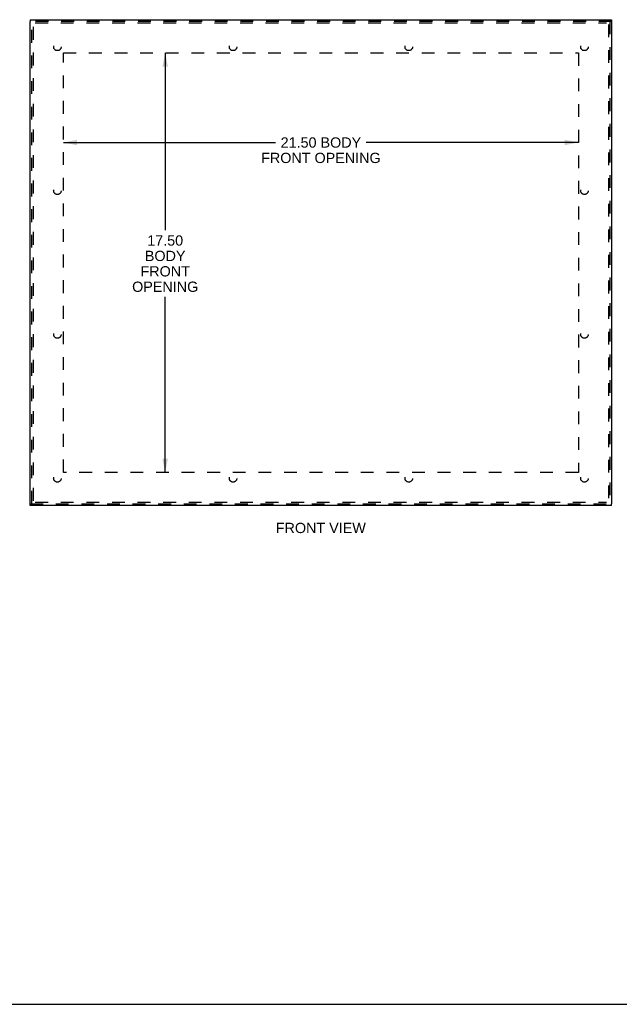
# Model space of a CAD drawing. Header units: inches. Extents: x 0 to 97.1, y 0 to 62.9.
# Tile 13 of 56: x 18.9 to 43.9, y 0 to 41.1. Entities that reach past the tile are written whole.
import ezdxf

# ---------------------------------------------------------------- set-up
doc = ezdxf.new("R2010")
doc.units = ezdxf.units.IN
doc.header["$LTSCALE"] = 5.342857
doc.header["$MEASUREMENT"] = 0
doc.linetypes.add('HIDDEN', pattern=[0.2, 0.1, -0.1])
doc.layers.get('0').update_dxf_attribs({"linetype": 'CONTINUOUS'})
for name, color, linetype in [('DEFAULT_2', 8, 'HIDDEN'), ('DIMENSIONS', 7, 'CONTINUOUS'), ('FRONT_COVER', 7, 'CONTINUOUS')]:
    doc.layers.add(name, color=color, linetype=linetype)
doc.styles.get("Standard").update_dxf_attribs({"font": 'arial.ttf'})
doc.dimstyles.new('DIMSTYLE_1', dxfattribs={"dimtxt": 0.428571, "dimasz": 0.571429, "dimexe": 0.09, "dimexo": 0.07, "dimgap": 0.0375, "dimtad": 0, "dimtih": 1, "dimtoh": 1, "dimzin": 4, "dimdsep": 46, "dimtxsty": 'Standard', "dimblk": '_FILLED', "dimblk1": '_FILLED', "dimblk2": '_FILLED', "dimcen": 0.09, "dimadec": 3, "dimazin": 1, "dimtfac": 1, "dimtdec": 3, "dimtofl": 0, "dimtmove": 0, "dimatfit": 3, "dimldrblk": '_FILLED', "dimfxl": 0, "dimtolj": 1, "dimtzin": 4, "dimarcsym": 0})

# ---------------------------------------------------------------- blocks, each defined once
blk = doc.blocks.new('_FILLED')
at = {"color": 0, "linetype": 'ByBlock'}
blk.add_solid([(0, 0), (-1, 0.2), (-1, -0.2)], dxfattribs=at)
blk = doc.blocks.new('*D6')
at = {"layer": 'DIMENSIONS', "color": 2, "linetype": 'Continuous'}
for p, q in [((20.71, 35.955), (29.568, 35.955)), ((42.21, 35.955), (33.353, 35.955))]:
    blk.add_line(p, q, dxfattribs=at)
at = {"layer": 'DIMENSIONS', "color": 2, "linetype": 'Continuous', "xscale": 0.5714285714, "yscale": 0.5714285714, "zscale": 0.5714285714, "rotation": 180}
blk.add_blockref('_FILLED', (20.71, 35.955), dxfattribs=at)
at = {"layer": 'DIMENSIONS', "color": 2, "linetype": 'Continuous', "xscale": 0.5714285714, "yscale": 0.5714285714, "zscale": 0.5714285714}
blk.add_blockref('_FILLED', (42.21, 35.955), dxfattribs=at)
at = {"layer": 'DIMENSIONS', "color": 2, "linetype": 'Continuous', "insert": (31.46, 36.169), "char_height": 0.42857, "width": 4.98035, "attachment_point": 2, "line_spacing_factor": 0.9}
blk.add_mtext('21.50 BODY\\PFRONT OPENING', dxfattribs=at)
blk = doc.blocks.new('*D7')
at = {"layer": 'DIMENSIONS', "color": 2, "linetype": 'Continuous'}
for p, q in [((24.96, 39.693), (24.96, 32.295)), ((24.96, 22.193), (24.96, 29.509))]:
    blk.add_line(p, q, dxfattribs=at)
at = {"layer": 'DIMENSIONS', "color": 2, "linetype": 'Continuous', "xscale": 0.5714285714, "yscale": 0.5714285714, "zscale": 0.5714285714}
for p, rotation in [((24.96, 39.693), 90), ((24.96, 22.193), 270)]:
    blk.add_blockref('_FILLED', p, dxfattribs=dict(at, rotation=rotation))
at = {"layer": 'DIMENSIONS', "color": 2, "linetype": 'Continuous', "insert": (24.96, 32.081), "char_height": 0.4286, "width": 2.75624, "attachment_point": 2, "line_spacing_factor": 0.9}
blk.add_mtext('17.50\\PBODY\\PFRONT\\POPENING', dxfattribs=at)

msp = doc.modelspace()

# ---------------------------------------------------------------- linework, layer by layer
at = {"color": 7, "linetype": 'Continuous'}
msp.add_line((0, 0), (97.142857, 0), dxfattribs=at)
at = {"layer": 'DEFAULT_2', "color": 8, "linetype": 'HIDDEN'}
for p, q in [((19.460399, 21.006072), (19.460399, 40.880072)), ((19.535399, 40.943072), (43.385399, 40.943072)), ((43.460399, 40.880072), (43.460399, 21.006072)), ((20.710399, 22.193072), (20.710399, 39.693072)), ((20.710399, 39.693072), (42.210399, 39.693072)), ((42.210399, 39.693072), (42.210399, 22.193072)), ((42.210399, 22.193072), (20.710399, 22.193072)), ((19.535399, 20.943072), (43.385399, 20.943072))]:
    msp.add_line(p, q, dxfattribs=at)
for centre in [(20.460399, 39.943072), (27.793733, 39.943072), (35.127066, 39.943072), (42.460399, 39.943072), (20.460399, 33.943072), (42.460399, 33.943072), (20.460399, 27.943072), (42.460399, 27.943072), (20.460399, 21.943072), (27.793733, 21.943072), (35.127066, 21.943072), (42.460399, 21.943072)]:
    msp.add_circle(centre, 0.15625, dxfattribs=at)
at = {"layer": 'FRONT_COVER', "color": 7, "linetype": 'Continuous'}
for p, q in [((19.325399, 41.078072), (19.325399, 41.003072)), ((43.595399, 41.078072), (43.595399, 41.003072)), ((19.325399, 20.808072), (19.325399, 20.883072)), ((43.595399, 20.808072), (43.595399, 20.883072))]:
    msp.add_line(p, q, dxfattribs=at)
at = {"layer": 'FRONT_COVER', "color": 3, "linetype": 'Continuous'}
for p, q in [((19.325399, 41.078072), (43.595399, 41.078072)), ((19.325399, 20.883072), (19.325399, 41.003072)), ((43.595399, 41.003072), (43.595399, 20.883072)), ((43.595399, 20.808072), (19.325399, 20.808072))]:
    msp.add_line(p, q, dxfattribs=at)
at = {"layer": 'FRONT_COVER', "color": 8, "linetype": 'HIDDEN'}
for p, q in [((43.595399, 41.003072), (19.325399, 41.003072)), ((19.400399, 20.883072), (19.400399, 41.003072)), ((43.520399, 41.003072), (43.520399, 20.883072)), ((19.325399, 20.883072), (43.595399, 20.883072))]:
    msp.add_line(p, q, dxfattribs=at)

# ---------------------------------------------------------------- texts
at = {"layer": 'DIMENSIONS', "color": 2, "linetype": 'Continuous', "insert": (31.456226, 20.087718), "char_height": 0.4285714, "width": 3.7503983, "attachment_point": 2, "line_spacing_factor": 0.9}
msp.add_mtext('FRONT VIEW', dxfattribs=at)

# ---------------------------------------------------------------- dimensions: what is measured, and where the dimension line sits
at = {"layer": 'DIMENSIONS', "color": 2, "linetype": 'Continuous'}
dim = msp.add_linear_dim(base=(42.210399, 35.954618), p1=(20.710399, 39.693072), p2=(42.210399, 39.693072), text='<> BODY\\PFRONT OPENING', dimstyle='DIMSTYLE_1', dxfattribs=at)
dim.commit()
dim.dimension.update_dxf_attribs({"geometry": '*D6', "text_midpoint": (31.460399, 35.63319), "dimtype": 160})
dim = msp.add_linear_dim(base=(24.96047, 22.193072), p1=(20.710399, 39.693072), p2=(20.710399, 22.193072), angle=270, text='<>\\PBODY\\PFRONT\\POPENING', dimstyle='DIMSTYLE_1', dxfattribs=at)
dim.commit()
dim.dimension.update_dxf_attribs({"geometry": '*D7', "text_midpoint": (24.96047, 30.90206), "dimtype": 160})

doc.saveas('drawing.dxf')
